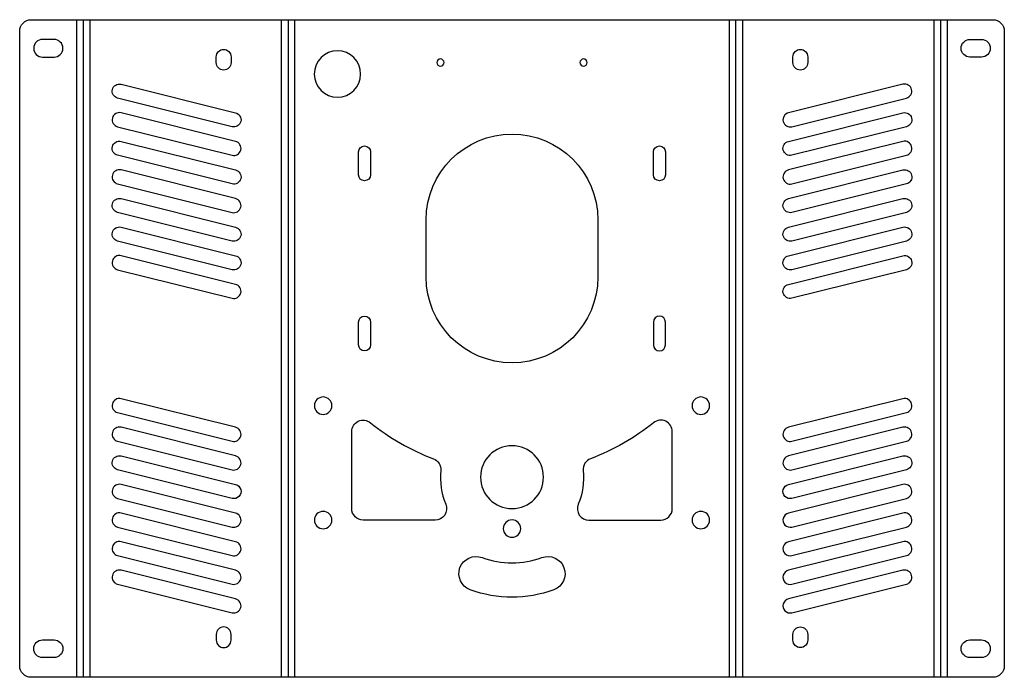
# Model space of a CAD drawing. Header units: millimetres. Extents: x -4 to 340, y 0 to 230.
import ezdxf

# ---------------------------------------------------------------- set-up
doc = ezdxf.new("R2010")
doc.units = ezdxf.units.MM

msp = doc.modelspace()

# ---------------------------------------------------------------- linework, layer by layer
at = {"layer": 'BEND'}
for p, q in [((18.26, 0), (18.26, 230)), ((89.79, 230), (89.79, 0)), ((246.31, 0), (246.31, 230)), ((317.83, 230), (317.83, 0))]:
    msp.add_line(p, q, dxfattribs=at)
at = {"layer": 'BEND_EXTENT'}
for p, q in [((16, 0), (16, 230)), ((20.52, 230), (20.52, 0)), ((87.52, 0), (87.52, 230)), ((92.05, 230), (92.05, 0)), ((244.05, 0), (244.05, 230)), ((248.57, 230), (248.57, 0)), ((315.57, 0), (315.57, 230)), ((320.1, 230), (320.1, 0))]:
    msp.add_line(p, q, dxfattribs=at)
at = {"layer": 'INTERIOR_PROFILES'}
for points in [[(4, 216.9), (8, 216.9, 1), (8, 223.1), (4, 223.1, 1)], [(328.1, 216.9, -1), (328.1, 223.1), (332.1, 223.1, -1), (332.1, 216.9)], [(64.67, 217, -1), (69.87, 217), (69.87, 215, -1), (64.67, 215)], [(266.22, 217, -1), (271.42, 217), (271.42, 215, -1), (266.22, 215)], [(30.23, 202.57, -1), (31.45, 207.43), (71.45, 197.43, -1), (70.23, 192.57)], [(265.86, 192.57), (305.86, 202.57, 1), (304.65, 207.43), (264.65, 197.43, 1)], [(71.45, 187.43), (31.45, 197.43, 1), (30.23, 192.57), (70.23, 182.57, 1)], [(265.86, 182.57, -1), (264.65, 187.43), (304.65, 197.43, -1), (305.86, 192.57)], [(138.05, 160, -1), (198.05, 160), (198.05, 140, -1), (138.05, 140)], [(30.23, 182.57, -1), (31.45, 187.43), (71.45, 177.43, -1), (70.23, 172.57)], [(118.62, 175.75, -1), (114.42, 175.75), (114.42, 183.75, -1), (118.62, 183.75)], [(221.68, 175.75, -1), (217.48, 175.75), (217.48, 183.75, -1), (221.68, 183.75)], [(265.86, 172.57), (305.86, 182.57, 1), (304.65, 187.43), (264.65, 177.43, 1)], [(71.45, 167.43), (31.45, 177.43, 1), (30.23, 172.57), (70.23, 162.57, 1)], [(265.86, 162.57, -1), (264.65, 167.43), (304.65, 177.43, -1), (305.86, 172.57)], [(71.45, 157.43, -1), (70.23, 152.57), (30.23, 162.57, -1), (31.45, 167.43)], [(265.86, 152.57, -1), (264.65, 157.43), (304.65, 167.43, -1), (305.86, 162.57)], [(71.45, 147.43, -1), (70.23, 142.57), (30.23, 152.57, -1), (31.45, 157.43)], [(265.86, 142.57, -1), (264.65, 147.43), (304.65, 157.43, -1), (305.86, 152.57)], [(30.23, 142.57), (70.23, 132.57, 1), (71.45, 137.43), (31.45, 147.43, 1)], [(265.86, 132.57, -1), (264.65, 137.43), (304.65, 147.43, -1), (305.86, 142.57)], [(114.42, 124.25, -1), (118.62, 124.25), (118.62, 116.25, -1), (114.42, 116.25)], [(221.68, 116.25), (221.68, 124.25, 1), (217.48, 124.25), (217.48, 116.25, 1)], [(30.23, 92.57), (70.23, 82.57, 1), (71.45, 87.43), (31.45, 97.43, 1)], [(265.86, 82.57), (305.86, 92.57, 1), (304.65, 97.43), (264.65, 87.43, 1)], [(144.91, 60.5, -0.533443), (141.21, 54.99), (116.05, 54.99, -0.414214), (112.05, 58.99), (112.05, 85.94, -0.631357), (118.57, 89.05, 0.081223), (140.56, 76.46, -0.338862), (143.14, 72.34, 0.121366)], [(194.89, 54.99), (220.05, 54.99, 0.414214), (224.05, 58.99), (224.05, 85.95, 0.631405), (217.53, 89.05, -0.081232), (195.53, 76.47, 0.338862), (192.95, 72.34, -0.121392), (191.19, 60.5, 0.533443)], [(30.23, 82.57), (70.23, 72.57, 1), (71.45, 77.43), (31.45, 87.43, 1)], [(265.86, 72.57), (305.86, 82.57, 1), (304.65, 87.43), (264.65, 77.43, 1)], [(30.23, 72.57, -1), (31.45, 77.43), (71.45, 67.43, -1), (70.23, 62.57)], [(265.86, 62.57, -1), (264.65, 67.43), (304.65, 77.43, -1), (305.86, 72.57)], [(30.23, 62.57), (70.23, 52.57, 1), (71.45, 57.43), (31.45, 67.43, 1)], [(265.86, 52.57), (305.86, 62.57, 1), (304.65, 67.43), (264.65, 57.43, 1)], [(30.23, 52.57), (70.23, 42.57, 1), (71.45, 47.43), (31.45, 57.43, 1)], [(265.86, 42.57), (305.86, 52.57, 1), (304.65, 57.43), (264.65, 47.43, 1)], [(71.45, 37.43), (31.45, 47.43, 1), (30.23, 42.57), (70.23, 32.57, 1)], [(265.86, 32.57), (305.86, 42.57, 1), (304.65, 47.43), (264.65, 37.43, 1)], [(153.4, 30.64, -1), (157.59, 41.88, 0.179982), (178.51, 41.88, -1), (182.69, 30.64, -0.179982)], [(71.45, 27.43), (31.45, 37.43, 1), (30.23, 32.57), (70.23, 22.57, 1)], [(265.86, 22.57), (305.86, 32.57, 1), (304.65, 37.43), (264.65, 27.43, 1)], [(64.67, 15), (64.67, 13, 1), (69.87, 13), (69.87, 15, 1)], [(271.42, 13, -1), (266.22, 13), (266.22, 15, -1), (271.42, 15)], [(4, 6.9, -1), (4, 13.1), (8, 13.1, -1), (8, 6.9)], [(332.1, 13.1, -1), (332.1, 6.9), (328.1, 6.9, -1), (328.1, 13.1)]]:
    msp.add_lwpolyline(points, format="xyb", close=True, dxfattribs=at)
at = {"layer": 'INTERIOR_PROFILES', "extrusion": (0, 0, -1)}
for centre, radius in [((-107.05, 211), 8.1), ((-143.05, 215), 1.25), ((-193.05, 215), 1.25), ((-102.05, 94.99), 3.05), ((-234.05, 94.99), 3.05), ((-168.05, 70), 11), ((-102.05, 54.99), 3.05), ((-168.05, 52.02), 3.05), ((-234.05, 54.99), 3.05)]:
    msp.add_circle(centre, radius, dxfattribs=at)
at = {"layer": 'OUTER_PROFILES'}
msp.add_lwpolyline([(-4, 4), (-4, 226, -0.414214), (0, 230), (336.1, 230, -0.414214), (340.1, 226), (340.1, 4, -0.414214), (336.1, 0), (0, 0, -0.414214)], format="xyb", close=True, dxfattribs=at)

doc.saveas('drawing.dxf')
